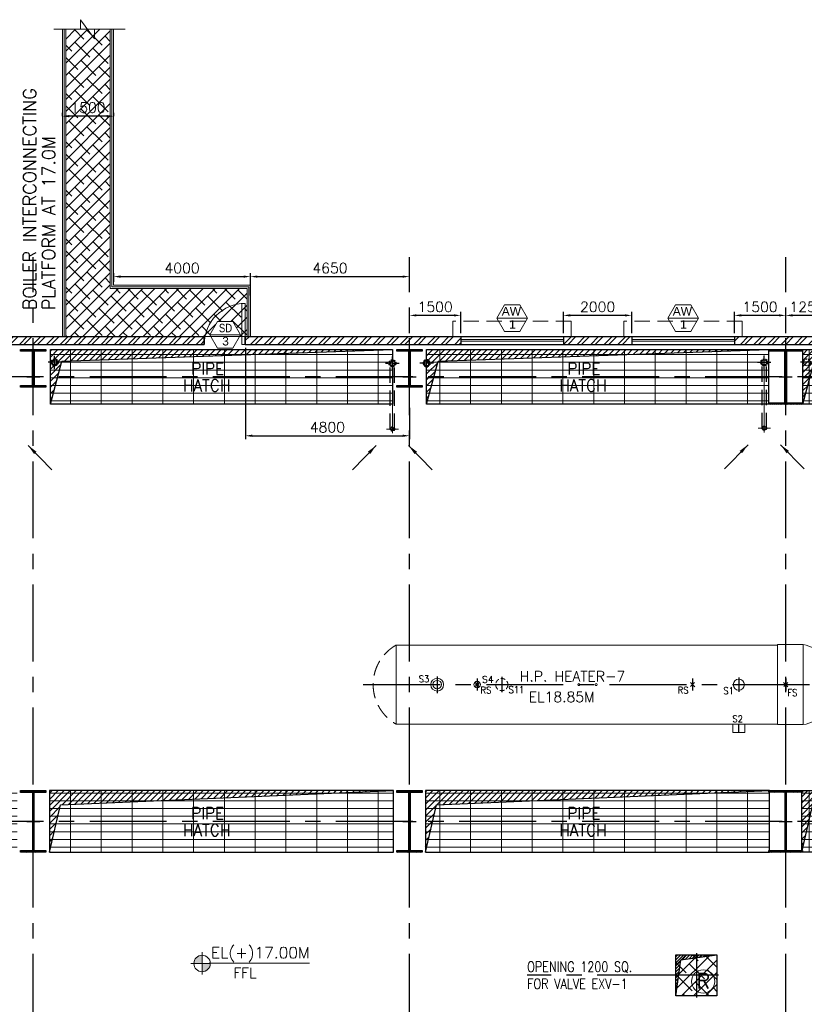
# Model space of a CAD drawing. Header units: inches. Extents: x 306235 to 1392759, y -66369 to 421098.
# Tile 16 of 91: x 371594 to 394536, y -25127 to 3666. Entities that reach past the tile are written whole.
import ezdxf
from ezdxf.enums import TextEntityAlignment as Align

# ---------------------------------------------------------------- set-up
doc = ezdxf.new("R2010")
doc.units = ezdxf.units.IN
doc.header["$LTSCALE"] = 1800
doc.header["$MEASUREMENT"] = 0
for name, pattern in [('1 NORTH ELEVATION$0$NORTH ELEVATION$0$HIDDEN', [0.375, 0.25, -0.125]), ('CENTER', [2, 1.25, -0.25, 0.25, -0.25]), ('CENTER2', [1.125, 0.75, -0.125, 0.125, -0.125]), ('DASHED', [0.75, 0.5, -0.25]), ('HIDDEN', [0.375, 0.25, -0.125]), ('HIDDEN2', [0.1875, 0.125, -0.0625])]:
    doc.linetypes.add(name, pattern=pattern)
doc.layers.get('0').update_dxf_attribs({"color": 253, "lineweight": 9})
for name, color, linetype, lineweight in [('1', 7, 'Continuous', 18), ('2CON', 1, 'Continuous', 13), ('7', 8, 'CENTER', 13), ('A-CHEQUERED PLATE HATCH', 252, 'Continuous', 9), ('A-CUT OUT', 3, 'Continuous', 30), ('A-DOOR', 31, 'Continuous', 9), ('A-REMOVABLE GRATING', 252, 'Continuous', 9), ('A-WIN TAG', 3, 'Continuous', 13), ('A-WIN TAG TEXT', 3, 'Continuous', 13), ('DRAIN', 251, 'DASHED', 25), ('EQUIP', 8, 'HIDDEN', 9), ('LEADER', 4, 'Continuous', 15), ('STAIR', 2, 'Continuous', 18), ('STEEL', 231, 'Continuous', 18), ('SUNSHADE', 2, '1 NORTH ELEVATION$0$NORTH ELEVATION$0$HIDDEN', 13), ('TAG', 4, 'Continuous', 15), ('WALL HATCH', 251, 'Continuous', 13), ('WINDOW', 3, 'Continuous', 13)]:
    doc.layers.add(name, color=color, linetype=linetype, lineweight=lineweight)
for name, color, linetype in [('CEN', 2, 'CENTER'), ('COL', 1, 'Continuous'), ('DIM', 4, 'Continuous'), ('GRID', 251, 'CENTER'), ('OPENING', 40, 'Continuous'), ('RAIN WATER', 6, 'Continuous'), ('TEXT', 3, 'Continuous'), ('WALL', 6, 'Continuous'), ('WALL1', 6, 'Continuous')]:
    doc.layers.add(name, color=color, linetype=linetype)
doc.styles.add('ROAMNS', font='ROMANS.shx')
doc.styles.add('ROMANS', font='romans.shx')
doc.styles.add('SIMPLEX-25', font='simplex.shx')
doc.styles.get("Standard").update_dxf_attribs({"font": 'arial.ttf'})
doc.linetypes.add('FENCELINE1', pattern='A,0.25,-0.1,[133,ltypeshp.shx,S=0.1,R=0,X=-0.1,Y=0],-0.1,1', length=1.45)
doc.dimstyles.new('DIM INT 1', dxfattribs={"dimtxt": 300, "dimasz": 200, "dimexe": 100, "dimexo": 100, "dimgap": 100, "dimtad": 1, "dimdec": 0, "dimzin": 13, "dimdsep": 46, "dimlunit": 5, "dimtxsty": 'ROAMNS', "dimblk1": 'CLOSEDBLANK', "dimcen": 0.09, "dimclrd": 9, "dimclre": 9, "dimclrt": 4, "dimadec": 0, "dimazin": 0, "dimtfac": 1, "dimtdec": 0, "dimtix": 1, "dimtmove": 2, "dimatfit": 3, "dimfxl": 1, "dimtolj": 1, "dimtzin": 13, "dimarcsym": 0})
doc.dimstyles.get("Standard").update_dxf_attribs({"dimtxt": 0.18, "dimasz": 0.18, "dimexe": 0.18, "dimexo": 0.0625, "dimgap": 0.09, "dimtad": 0, "dimtih": 1, "dimtoh": 1, "dimdec": 4, "dimzin": 0, "dimdsep": 46, "dimtxsty": 'Standard', "dimcen": 0.09, "dimadec": 0, "dimazin": 0, "dimtfac": 1, "dimtdec": 4, "dimtofl": 0, "dimtmove": 0, "dimatfit": 3, "dimfxl": 1, "dimtolj": 1, "dimtzin": 0, "dimarcsym": 0})
pattern_1 = [(45, (-87722.11, -144504), (-88.388348, 88.388348), [])]
pattern_2 = [(0, (-87722.1, -144504), (0, 225), []), (90, (-87722.1, -144504), (-900, 6e-14), [])]

# ---------------------------------------------------------------- blocks, each defined once
blk = doc.blocks.new('B-ROW COLUMN')
at = {"layer": 'COL'}
h = blk.add_hatch(dxfattribs=at)
h.set_pattern_fill('ANSI31', color=256, scale=200, style=0)
h.set_pattern_definition([(45, (155648.048, 63141.767), (-17.67767, 17.67767), [])])
h.paths.add_polyline_path([(171095, 85178), (172085, 85178), (172085, 85128), (171095, 85128)])
h.paths.add_polyline_path([(171574, 86878), (171606, 86878), (171606, 85178), (171574, 85178)])
h.paths.add_polyline_path([(171095, 86928), (172085, 86928), (172085, 86878), (171095, 86878)])
blk.add_line((171590, 85128), (171590, 86928))
at = {"layer": 'CEN'}
for p, q in [((171590, 85128), (171590, 86928)), ((171399, 86028), (171782, 86028))]:
    blk.add_line(p, q, dxfattribs=at)
at = {"layer": 'COL'}
for points in [[(171095, 86928), (172085, 86928), (172085, 86878), (171095, 86878)], [(171574, 86878), (171606, 86878), (171606, 85178), (171574, 85178)], [(171095, 85178), (172085, 85178), (172085, 85128), (171095, 85128)]]:
    blk.add_lwpolyline(points, close=True, dxfattribs=at)
blk = doc.blocks.new('PL-FFL2')
at = {"layer": 'A-CUT OUT'}
h = blk.add_hatch(color=7, dxfattribs=at)
h.paths.add_polyline_path([(3.09, 1.96, 0.414214), (1.09, -0.04), (3.09, -0.04)])
h.paths.add_polyline_path([(5.09, -0.04), (3.09, -0.04), (3.09, -2.04, 0.414214)])
at = {"color": 1, "linetype": 'Continuous'}
for p, q in [((3.09, 2.74), (3.09, -2.74)), ((29.24, 0), (4.78, 0)), ((4.78, 0), (5.09, 0)), ((0.31, -0.04), (5.09, -0.04))]:
    blk.add_line(p, q, dxfattribs=at)
blk.add_circle((3.09, -0.04), 2, dxfattribs=at)
at = {"color": 4, "linetype": 'Continuous'}
blk.add_attdef('EL(+)', text='', height=2.75, dxfattribs=at).set_placement((18.98, 2.4), align=Align.MIDDLE)
at = {"color": 3, "linetype": 'Continuous'}
blk.add_attdef('XXX', text='', height=2.5, dxfattribs=at).set_placement((18.44, -3.52), align=Align.MIDDLE)
blk = doc.blocks.new('C-ROW COLUMN (above17m)')
at = {"layer": 'COL'}
h = blk.add_hatch(dxfattribs=at)
h.set_pattern_fill('ANSI31', color=256, scale=200, style=0)
h.set_pattern_definition([(45, (-78771.347, -120071.694), (-17.6776695, 17.6776695), [])])
h.paths.add_polyline_path([(22, 755), (-22, 755), (-22, -255), (22, -255)])
h.paths.add_polyline_path([(370, -300), (370, -255), (-370, -255), (-370, -300)])
h.paths.add_polyline_path([(-370, 800), (-370, 755), (370, 755), (370, 800)])
at = {"layer": 'CEN'}
for p, q in [((0, -300), (0, 800)), ((-192, 0), (192, 0))]:
    blk.add_line(p, q, dxfattribs=at)
at = {"layer": 'COL'}
for points in [[(-370, 800), (370, 800), (370, 755), (-370, 755)], [(-22, 755), (22, 755), (22, -255), (-22, -255)], [(-370, -255), (370, -255), (370, -300), (-370, -300)]]:
    blk.add_lwpolyline(points, close=True, dxfattribs=at)
blk = doc.blocks.new('*D465')
at = {"layer": 'Defpoints', "color": 0, "transparency": 16777216}
for p in [(372842, 845), (372842, 745), (374342, 745)]:
    blk.add_point(p, dxfattribs=at)
at = {"layer": 'DIM', "color": 9, "lineweight": -2, "transparency": 16777216}
for p, q in [((372842, 845), (372842, 945)), ((374342, 845), (374342, 945)), ((374142, 845), (373042, 845))]:
    blk.add_line(p, q, dxfattribs=at)
at = {"layer": 'DIM', "color": 9, "transparency": 16777216}
for points in [[(373042, 879), (373042, 812), (372842, 845)], [(374142, 879), (374142, 812), (374342, 845)]]:
    blk.add_solid(points, dxfattribs=at)
at = {"layer": 'DIM', "color": 4, "transparency": 16777216, "insert": (373592, 1095), "char_height": 300, "attachment_point": 5, "style": 'ROAMNS'}
blk.add_mtext('\\A1;1500', dxfattribs=at)
blk = doc.blocks.new('_ClosedBlank')
at = {"color": 0, "linetype": 'ByBlock', "lineweight": -2}
for p, q in [((-1, 0.17), (0, 0)), ((-1, 0.17), (-1, -0.17)), ((0, 0), (-1, -0.17))]:
    blk.add_line(p, q, dxfattribs=at)
blk = doc.blocks.new('*D466')
at = {"layer": 'Defpoints', "color": 0, "transparency": 16777216}
for p in [(378342, -3847), (374342, -4099), (378342, -4099)]:
    blk.add_point(p, dxfattribs=at)
at = {"layer": 'DIM', "color": 9, "lineweight": -2, "transparency": 16777216}
for p, q in [((374342, -3999), (374342, -3747)), ((374542, -3847), (378142, -3847)), ((378342, -3999), (378342, -3747))]:
    blk.add_line(p, q, dxfattribs=at)
at = {"layer": 'DIM', "color": 9, "transparency": 16777216}
for points in [[(374542, -3814), (374542, -3880), (374342, -3847)], [(378142, -3814), (378142, -3880), (378342, -3847)]]:
    blk.add_solid(points, dxfattribs=at)
at = {"layer": 'DIM', "color": 4, "transparency": 16777216, "insert": (376342, -3597), "char_height": 300, "attachment_point": 5, "style": 'ROAMNS'}
blk.add_mtext('\\A1;4000', dxfattribs=at)
blk = doc.blocks.new('*D464')
at = {"layer": 'Defpoints', "color": 0, "transparency": 16777216}
for p in [(382992, -3847), (378342, -4499), (382992, -4382)]:
    blk.add_point(p, dxfattribs=at)
at = {"layer": 'DIM', "color": 9, "lineweight": -2, "transparency": 16777216}
for p, q in [((378342, -4399), (378342, -3747)), ((378542, -3847), (382792, -3847)), ((382992, -4282), (382992, -3747))]:
    blk.add_line(p, q, dxfattribs=at)
at = {"layer": 'DIM', "color": 9, "transparency": 16777216}
for points in [[(378542, -3814), (378542, -3880), (378342, -3847)], [(382792, -3814), (382792, -3880), (382992, -3847)]]:
    blk.add_solid(points, dxfattribs=at)
at = {"layer": 'DIM', "color": 4, "transparency": 16777216, "insert": (380667, -3597), "char_height": 300, "attachment_point": 5, "style": 'ROAMNS'}
blk.add_mtext('\\A1;4650', dxfattribs=at)
blk = doc.blocks.new('M_Door Single - 1200 x 2100mm D1-Level 1')
at = {"layer": 'A-DOOR'}
for p, q in [((500, 115), (500, 1315)), ((600, 1315), (500, 1315)), ((600, 115), (600, 1315)), ((600, 115), (500, 115))]:
    blk.add_line(p, q, dxfattribs=at)
blk.add_arc((600, 115), 1200, 90, 180, dxfattribs=at)
blk = doc.blocks.new('*D480')
at = {"layer": 'Defpoints', "color": 0, "transparency": 16777216}
for p in [(378192, -5829), (382992, -7582), (382992, -8501)]:
    blk.add_point(p, dxfattribs=at)
at = {"layer": 'DIM', "color": 9, "lineweight": -2, "transparency": 16777216}
for p, q in [((378192, -5929), (378192, -8601)), ((382992, -7682), (382992, -8601)), ((378392, -8501), (382792, -8501))]:
    blk.add_line(p, q, dxfattribs=at)
at = {"layer": 'DIM', "color": 9, "transparency": 16777216}
for points in [[(378392, -8468), (378392, -8534), (378192, -8501)], [(382792, -8468), (382792, -8534), (382992, -8501)]]:
    blk.add_solid(points, dxfattribs=at)
at = {"layer": 'DIM', "color": 4, "transparency": 16777216, "insert": (380592, -8251), "char_height": 300, "attachment_point": 5, "style": 'ROAMNS'}
blk.add_mtext('\\A1;4800', dxfattribs=at)
blk = doc.blocks.new('*D551')
at = {"layer": 'Defpoints', "color": 0, "transparency": 16777216}
for p in [(392492, -4981), (392492, -5599), (393992, -5599)]:
    blk.add_point(p, dxfattribs=at)
at = {"layer": 'DIM', "color": 9, "lineweight": -2, "transparency": 16777216}
for p, q in [((392492, -5499), (392492, -4881)), ((393992, -5499), (393992, -4881)), ((393792, -4981), (392692, -4981))]:
    blk.add_line(p, q, dxfattribs=at)
at = {"layer": 'DIM', "color": 9, "transparency": 16777216}
for points in [[(392692, -4948), (392692, -5014), (392492, -4981)], [(393792, -4948), (393792, -5014), (393992, -4981)]]:
    blk.add_solid(points, dxfattribs=at)
at = {"layer": 'DIM', "color": 4, "transparency": 16777216, "insert": (393242, -4731), "char_height": 300, "attachment_point": 5, "style": 'ROAMNS'}
blk.add_mtext('\\A1;1500', dxfattribs=at)
blk = doc.blocks.new('*D552')
at = {"layer": 'Defpoints', "color": 0, "transparency": 16777216}
for p in [(382992, -4981), (382992, -5599), (384492, -5599)]:
    blk.add_point(p, dxfattribs=at)
at = {"layer": 'DIM', "color": 9, "lineweight": -2, "transparency": 16777216}
for p, q in [((382992, -5499), (382992, -4881)), ((384492, -5499), (384492, -4881)), ((384292, -4981), (383192, -4981))]:
    blk.add_line(p, q, dxfattribs=at)
at = {"layer": 'DIM', "color": 9, "transparency": 16777216}
for points in [[(383192, -4948), (383192, -5014), (382992, -4981)], [(384292, -4948), (384292, -5014), (384492, -4981)]]:
    blk.add_solid(points, dxfattribs=at)
at = {"layer": 'DIM', "color": 4, "transparency": 16777216, "insert": (383742, -4731), "char_height": 300, "attachment_point": 5, "style": 'ROAMNS'}
blk.add_mtext('\\A1;1500', dxfattribs=at)
blk = doc.blocks.new('*D555')
at = {"layer": 'Defpoints', "color": 0, "transparency": 16777216}
for p in [(387492, -4981), (387492, -5599), (389492, -5599)]:
    blk.add_point(p, dxfattribs=at)
at = {"layer": 'DIM', "color": 9, "lineweight": -2, "transparency": 16777216}
for p, q in [((387492, -5499), (387492, -4881)), ((389492, -5499), (389492, -4881)), ((389292, -4981), (387692, -4981))]:
    blk.add_line(p, q, dxfattribs=at)
at = {"layer": 'DIM', "color": 9, "transparency": 16777216}
for points in [[(387692, -4948), (387692, -5014), (387492, -4981)], [(389292, -4948), (389292, -5014), (389492, -4981)]]:
    blk.add_solid(points, dxfattribs=at)
at = {"layer": 'DIM', "color": 4, "transparency": 16777216, "insert": (388492, -4731), "char_height": 300, "attachment_point": 5, "style": 'ROAMNS'}
blk.add_mtext('\\A1;2000', dxfattribs=at)
blk = doc.blocks.new('*D550')
at = {"layer": 'Defpoints', "color": 0, "transparency": 16777216}
for p in [(393992, -4981), (393992, -5599), (395242, -5599)]:
    blk.add_point(p, dxfattribs=at)
at = {"layer": 'DIM', "color": 9, "lineweight": -2, "transparency": 16777216}
for p, q in [((393992, -5499), (393992, -4881)), ((395242, -5499), (395242, -4881)), ((395042, -4981), (394192, -4981))]:
    blk.add_line(p, q, dxfattribs=at)
at = {"layer": 'DIM', "color": 9, "transparency": 16777216}
for points in [[(394192, -4948), (394192, -5014), (393992, -4981)], [(395042, -4948), (395042, -5014), (395242, -4981)]]:
    blk.add_solid(points, dxfattribs=at)
at = {"layer": 'DIM', "color": 4, "transparency": 16777216, "insert": (394617, -4731), "char_height": 300, "attachment_point": 5, "style": 'ROAMNS'}
blk.add_mtext('\\A1;1250', dxfattribs=at)
blk = doc.blocks.new('RWDP')
at = {"layer": 'RAIN WATER', "linetype": 'CENTER2', "ltscale": 0.05}
for p, q in [((500, -400), (500, -800)), ((700, -600), (300, -600))]:
    blk.add_line(p, q, dxfattribs=at)
at = {"layer": 'RAIN WATER', "linetype": 'HIDDEN2', "ltscale": 0.25}
blk.add_circle((500, -600), 100, dxfattribs=at)
at = {"layer": 'RAIN WATER', "ltscale": 0.25}
blk.add_circle((500, -600), 75, dxfattribs=at)

msp = doc.modelspace()

# ---------------------------------------------------------------- hatches: boundary and pattern name
at = {"layer": 'A-CHEQUERED PLATE HATCH', "linetype": 'Continuous'}
h = msp.add_hatch(dxfattribs=at)
h.set_pattern_fill('ANSI38', color=256, scale=2000, angle=180, style=0)
h.set_pattern_definition([(225, (-150584.2, -160863.58), (176.7767, -176.7767), []), (315, (-150584.2, -160863.58), (530.33009, -176.7767), [625, -375])])
h.paths.add_polyline_path([(378051.3, -5550.1), (378023.3, -5598.7), (378241.6, -5598.7), (378241.6, -4198.7), (374241.6, -4198.7), (374241.6, 3385.5), (372941.6, 3385.5), (372941.6, -5598.7), (377179.4, -5598.7), (377151.3, -5550.1), (377376.3, -5160.4), (377826.3, -5160.4)])
h = msp.add_hatch(dxfattribs=at)
h.set_pattern_fill('ANSI38', color=256, scale=2000, angle=180, style=0)
h.set_pattern_definition([(225, (-210222.1, -144504), (176.7767, -176.7767), []), (315, (-210222.1, -144504), (530.33009, -176.7767), [625, -375])])
h.paths.add_polyline_path([(390781.6, -23678.7), (391981.6, -23678.7), (391981.6, -24878.7), (390781.6, -24878.7)])
at = {"layer": 'A-REMOVABLE GRATING'}
h = msp.add_hatch(dxfattribs=at)
h.set_pattern_fill('GRATE', color=256, scale=7200, style=0)
h.set_pattern_definition(pattern_2)
h.paths.add_polyline_path([(372491.6, -5978.7), (382491.6, -5978.7), (382491.6, -7578.7), (372491.6, -7578.7)])
h.paths.add_polyline_path([(376682.6, -6801.5), (377840.4, -6801.5), (377840.4, -6276.5), (376682.6, -6276.5)], flags=24)
h.paths.add_polyline_path([(376341.3, -7293.2), (377935.9, -7293.2), (377935.9, -6768.2), (376341.3, -6768.2)], flags=24)
h = msp.add_hatch(dxfattribs=at)
h.set_pattern_fill('GRATE', color=256, scale=7200, style=0)
h.set_pattern_definition(pattern_2)
h.paths.add_polyline_path([(383491.6, -5978.7), (393491.6, -5978.7), (393491.6, -7578.7), (383491.6, -7578.7)])
h.paths.add_polyline_path([(387682.6, -6801.5), (388840.4, -6801.5), (388840.4, -6276.5), (387682.6, -6276.5)], flags=24)
h.paths.add_polyline_path([(387341.3, -7293.2), (388935.9, -7293.2), (388935.9, -6768.2), (387341.3, -6768.2)], flags=24)
h = msp.add_hatch(dxfattribs=at)
h.set_pattern_fill('GRATE', color=256, scale=7200, style=0)
h.set_pattern_definition(pattern_2)
h.paths.add_polyline_path([(394491.6, -5978.7), (403991.6, -5978.7), (403991.6, -7578.7), (394491.6, -7578.7)])
h.paths.add_polyline_path([(397841.3, -7293.2), (399435.9, -7293.2), (399435.9, -6768.2), (397841.3, -6768.2)], flags=24)
h.paths.add_polyline_path([(398182.6, -6801.5), (399340.4, -6801.5), (399340.4, -6276.5), (398182.6, -6276.5)], flags=24)
h = msp.add_hatch(dxfattribs=at)
h.set_pattern_fill('GRATE', color=256, scale=7200, style=0)
h.set_pattern_definition(pattern_2)
h.paths.add_polyline_path([(361461.6, -20678.7), (371521.6, -20678.7), (371521.6, -18878.7), (361461.6, -18878.7)])
h.paths.add_polyline_path([(372461.6, -20678.7), (382521.6, -20678.7), (382521.6, -18878.7), (372461.6, -18878.7)])
h.paths.add_polyline_path([(383461.6, -20678.7), (393521.6, -20678.7), (393521.6, -18878.7), (383461.6, -18878.7)])
h.paths.add_polyline_path([(394461.6, -18878.7), (404021.6, -18878.7), (404021.6, -20678.7), (394461.6, -20678.7)])
h.paths.add_polyline_path([(404961.6, -20678.7), (415021.6, -20678.7), (415021.6, -18878.7), (404961.6, -18878.7)])
h.paths.add_polyline_path([(415941.6, -18228.7), (417941.6, -18228.7), (417941.6, -20578.7), (415941.6, -20578.7)])
h.paths.add_polyline_path([(365682.6, -19801.5), (366840.4, -19801.5), (366840.4, -19276.5), (365682.6, -19276.5)], flags=24)
h.paths.add_polyline_path([(365341.3, -20293.2), (366935.9, -20293.2), (366935.9, -19768.2), (365341.3, -19768.2)], flags=24)
h.paths.add_polyline_path([(376341.3, -20293.2), (377935.9, -20293.2), (377935.9, -19768.2), (376341.3, -19768.2)], flags=24)
h.paths.add_polyline_path([(376682.6, -19801.5), (377840.4, -19801.5), (377840.4, -19276.5), (376682.6, -19276.5)], flags=24)
h.paths.add_polyline_path([(387341.3, -20293.2), (388935.9, -20293.2), (388935.9, -19768.2), (387341.3, -19768.2)], flags=24)
h.paths.add_polyline_path([(387682.6, -19801.5), (388840.4, -19801.5), (388840.4, -19276.5), (387682.6, -19276.5)], flags=24)
h.paths.add_polyline_path([(398556.1, -20293.2), (400150.7, -20293.2), (400150.7, -19768.2), (398556.1, -19768.2)], flags=24)
h.paths.add_polyline_path([(398897.4, -19801.5), (400055.2, -19801.5), (400055.2, -19276.5), (398897.4, -19276.5)], flags=24)
h.paths.add_polyline_path([(409182.6, -19801.5), (410340.4, -19801.5), (410340.4, -19276.5), (409182.6, -19276.5)], flags=24)
h.paths.add_polyline_path([(408841.3, -20293.2), (410435.9, -20293.2), (410435.9, -19768.2), (408841.3, -19768.2)], flags=24)
at = {"layer": 'COL'}
h = msp.add_hatch(dxfattribs=at)
h.set_pattern_fill('ANSI31', color=256, scale=200, style=0)
h.set_pattern_definition([(45, (315220.25, -126850.383), (-17.6776695, 17.6776695), [])])
h.paths.add_polyline_path([(394486.6, -5978.7), (393496.6, -5978.7), (393496.6, -6023.7), (394486.6, -6023.7)])
h.paths.add_polyline_path([(394014.1, -6023.7), (393969.1, -6023.7), (393969.1, -7533.7), (394014.1, -7533.7)])
h.paths.add_polyline_path([(394486.6, -7533.7), (393496.6, -7533.7), (393496.6, -7578.7), (394486.6, -7578.7)])
h = msp.add_hatch(dxfattribs=at)
h.set_pattern_fill('ANSI31', color=256, scale=200, style=0)
h.set_pattern_definition([(45, (356049.418, -42664.549), (-17.67767, 17.67767), [])])
h.paths.add_polyline_path([(371621.6, -20628.7), (372361.6, -20628.7), (372361.6, -20678.7), (371621.6, -20678.7)])
h.paths.add_polyline_path([(371975.6, -18928.7), (372007.6, -18928.7), (372007.6, -20628.7), (371975.6, -20628.7)])
h.paths.add_polyline_path([(371621.6, -18878.7), (372361.6, -18878.7), (372361.6, -18928.7), (371621.6, -18928.7)])
h = msp.add_hatch(dxfattribs=at)
h.set_pattern_fill('ANSI31', color=256, scale=200, style=0)
h.set_pattern_definition([(45, (367049.418, -42664.549), (-17.67767, 17.67767), [])])
h.paths.add_polyline_path([(382621.6, -20628.7), (383361.6, -20628.7), (383361.6, -20678.7), (382621.6, -20678.7)])
h.paths.add_polyline_path([(382975.6, -18928.7), (383007.6, -18928.7), (383007.6, -20628.7), (382975.6, -20628.7)])
h.paths.add_polyline_path([(382621.6, -18878.7), (383361.6, -18878.7), (383361.6, -18928.7), (382621.6, -18928.7)])
at = {"layer": 'OPENING'}
h = msp.add_hatch(dxfattribs=at)
h.set_pattern_fill('ANSI31', color=8, scale=1000, style=0)
h.set_pattern_definition(pattern_1)
h.paths.add_polyline_path([(382491.6, -5978.7), (372491.6, -5978.7), (372491.6, -6778.7), (372706, -6778.7), (372829.9, -6316.1)])
h.paths.add_polyline_path([(372706, -6778.7), (372491.6, -6778.7), (372491.6, -7578.7)])
h = msp.add_hatch(dxfattribs=at)
h.set_pattern_fill('ANSI31', color=8, scale=1000, style=0)
h.set_pattern_definition(pattern_1)
h.paths.add_polyline_path([(393491.6, -5978.7), (383491.6, -5978.7), (383491.6, -6778.7), (383706, -6778.7), (383829.9, -6316.1)])
h.paths.add_polyline_path([(383706, -6778.7), (383491.6, -6778.7), (383491.6, -7578.7)])
h = msp.add_hatch(dxfattribs=at)
h.set_pattern_fill('ANSI31', color=8, scale=1000, style=0)
h.set_pattern_definition(pattern_1)
h.paths.add_polyline_path([(403991.6, -5978.7), (394491.6, -5978.7), (394491.6, -6778.7), (394706, -6778.7), (394834.6, -6298.5)])
h.paths.add_polyline_path([(394706, -6778.7), (394491.6, -6778.7), (394491.6, -7578.7)])
h = msp.add_hatch(dxfattribs=at)
h.set_pattern_fill('ANSI31', color=8, scale=1000, style=0)
h.set_pattern_definition(pattern_1)
h.paths.add_polyline_path([(382521.6, -18878.7), (372461.6, -18878.7), (372461.6, -19778.7), (372671.9, -19778.7), (372785.3, -19293.4)])
h.paths.add_polyline_path([(372671.9, -19778.7), (372461.6, -19778.7), (372461.6, -20678.7)])
h = msp.add_hatch(dxfattribs=at)
h.set_pattern_fill('ANSI31', color=8, scale=1000, style=0)
h.set_pattern_definition(pattern_1)
h.paths.add_polyline_path([(393521.6, -18878.7), (383461.6, -18878.7), (383461.6, -19778.7), (383671.9, -19778.7), (383785.3, -19293.4)])
h.paths.add_polyline_path([(383671.9, -19778.7), (383461.6, -19778.7), (383461.6, -20678.7)])
h = msp.add_hatch(dxfattribs=at)
h.set_pattern_fill('ANSI31', color=8, scale=1000, style=0)
h.set_pattern_definition(pattern_1)
h.paths.add_polyline_path([(404021.6, -18878.7), (394461.6, -18878.7), (394461.6, -19678.7), (394691.6, -19682.3), (394802.8, -19200.6)])
h.paths.add_polyline_path([(394691.6, -19682.3), (394461.6, -19678.7), (394461.6, -20678.7)])
h = msp.add_hatch(dxfattribs=at)
h.set_pattern_fill('ANSI31', color=8, scale=500, style=0)
h.set_pattern_definition([(45, (250938.805, -106922.745), (-44.194174, 44.194174), [])])
h.paths.add_polyline_path([(391381.6, -23763), (391381.6, -23678.7), (390781.6, -23678.7), (390781.6, -24878.7), (390929.5, -23826.6)])
h.paths.add_polyline_path([(391981.6, -23678.7), (391381.6, -23678.7), (391381.6, -23763)])
at = {"layer": 'WALL HATCH'}
h = msp.add_hatch(dxfattribs=at)
h.set_pattern_fill('ANSI32', color=256, scale=750, style=0)
h.set_pattern_definition([(45, (-125722.24, -188915.74), (-198.87378, 198.87378), []), (45, (-125589.66, -188915.74), (-198.87378, 198.87378), [])])
h.paths.add_polyline_path([(353991.6, -5598.7), (353991.6, -5828.7), (376991.6, -5828.7), (376991.6, -5598.7)])
h.paths.add_polyline_path([(337241.6, -5598.7), (337241.6, -5828.7), (339741.6, -5828.8), (339741.6, -5598.8)])
h.paths.add_polyline_path([(332241.6, -5598.7), (332241.6, -5828.7), (334241.6, -5828.7), (334241.6, -5598.7)])
h.paths.add_polyline_path([(347741.6, -5598.7), (347741.6, -5828.7), (353991.6, -5828.7), (353991.6, -5598.7)])
h.paths.add_polyline_path([(344741.6, -5828.7), (344741.6, -5598.7), (342741.6, -5598.7), (342741.6, -5828.7)])
h.paths.add_polyline_path([(441341.6, -5598.7), (441341.6, -5828.7), (441681.6, -5828.7), (441681.6, -5598.7)])
h.paths.add_polyline_path([(384491.6, -5828.7), (384491.6, -5598.7), (378191.6, -5598.7), (378191.6, -5828.7)])
h.paths.add_polyline_path([(389491.6, -5828.7), (389491.6, -5598.7), (387491.6, -5598.7), (387491.6, -5828.7)])
h.paths.add_polyline_path([(395241.6, -5828.7), (395241.6, -5598.7), (392491.6, -5598.7), (392491.6, -5828.7)])
h.paths.add_polyline_path([(400241.6, -5828.7), (400241.6, -5598.7), (398241.6, -5598.7), (398241.6, -5828.7)])
h.paths.add_polyline_path([(405991.6, -5828.7), (405991.6, -5598.7), (403241.6, -5598.7), (403241.6, -5828.7)])
h.paths.add_polyline_path([(410991.6, -5828.7), (410991.6, -5598.7), (408991.6, -5598.7), (408991.6, -5828.7)])
h.paths.add_polyline_path([(419741.6, -5598.7), (419741.6, -5828.7), (424291.6, -5828.7), (424291.6, -5598.7)])
h.paths.add_polyline_path([(416741.6, -5828.7), (416741.6, -5598.7), (413991.6, -5598.7), (413991.6, -5828.7)])
h.paths.add_polyline_path([(436191.6, -5598.7), (436191.6, -5828.7), (440741.6, -5828.7), (440741.6, -5598.7)])
h.paths.add_polyline_path([(435311.8, -5598.7), (435311.8, -5828.7), (436191.6, -5828.7), (436191.6, -5598.7)])
h.paths.add_polyline_path([(434711.8, -5828.7), (434711.8, -5598.7), (425491.6, -5598.7), (425491.6, -5828.7)])
h.paths.add_polyline_path([(326741.6, -5598.7), (326741.6, -5828.7), (329241.6, -5828.7), (329241.6, -5598.7)])
h.paths.add_polyline_path([(323741.6, -5828.7), (323741.6, -5598.7), (322381.6, -5598.7), (322381.6, -5828.7)])

# ---------------------------------------------------------------- linework, layer by layer
for p, q in [((371991.6, -20678.7), (371991.6, -18878.7)), ((382991.6, -20678.7), (382991.6, -18878.7))]:
    msp.add_line(p, q)
at = {"layer": '2CON'}
for p, q in [((386441.6, -5060.6), (385541.6, -5060.6)), ((391441.6, -5060.6), (390541.6, -5060.6)), ((378051.3, -5550.1), (377151.3, -5550.1))]:
    msp.add_line(p, q, dxfattribs=at)
at = {"layer": '7'}
for p, q in [((382491.6, -6178.7), (382491.6, -8439.3)), ((393366.6, -6153.7), (393366.6, -8414.3))]:
    msp.add_line(p, q, dxfattribs=at)
at = {"layer": '7', "ltscale": 0.5}
for p, q in [((382314.8, -8303.7), (382671.7, -8303.7)), ((393189.8, -8278.7), (393546.7, -8278.7))]:
    msp.add_line(p, q, dxfattribs=at)
at = {"layer": 'A-CHEQUERED PLATE HATCH', "linetype": 'Continuous'}
msp.add_lwpolyline([(372941.6, 3385.5), (374241.6, 3385.5), (374241.6, -4198.7), (378241.6, -4198.7), (378241.6, -5598.7), (372941.6, -5598.7)], close=True, dxfattribs=at)
at = {"layer": 'A-WIN TAG'}
for points in [[(385766.6, -4670.9), (385541.6, -5060.6), (385766.6, -5450.4), (386216.6, -5450.4), (386441.6, -5060.6), (386216.6, -4670.9)], [(390766.6, -4670.9), (390541.6, -5060.6), (390766.6, -5450.4), (391216.6, -5450.4), (391441.6, -5060.6), (391216.6, -4670.9)], [(377376.3, -5160.4), (377151.3, -5550.1), (377376.3, -5939.8), (377826.3, -5939.8), (378051.3, -5550.1), (377826.3, -5160.4)]]:
    msp.add_lwpolyline(points, close=True, dxfattribs=at)
at = {"layer": 'CEN'}
for p, q in [((393991.6, -7578.7), (393991.6, -5978.7)), ((393800, -6778.7), (394183.2, -6778.7)), ((371991.6, -20678.7), (371991.6, -18878.7)), ((382991.6, -20678.7), (382991.6, -18878.7)), ((371800, -19778.7), (372183.2, -19778.7)), ((382800, -19778.7), (383183.2, -19778.7))]:
    msp.add_line(p, q, dxfattribs=at)
at = {"layer": 'CEN', "linetype": 'CENTER'}
for p, q in [((383801.6, -15538.3), (383801.6, -16030.3)), ((381640.3, -15778.7), (396041.6, -15778.7)), ((384971.6, -15603.7), (384971.6, -15953.7)), ((385691.6, -15553.7), (385691.6, -16003.7)), ((391271.6, -15603.7), (391271.6, -15953.7)), ((392621.6, -15568.7), (392621.6, -15988.7)), ((393991.6, -15603.7), (393991.6, -15953.7)), ((392621.6, -17178.7), (392621.6, -16933.7))]:
    msp.add_line(p, q, dxfattribs=at)
at = {"layer": 'COL'}
for points in [[(393496.6, -5978.7), (394486.6, -5978.7), (394486.6, -6023.7), (393496.6, -6023.7)], [(393969.1, -6023.7), (394014.1, -6023.7), (394014.1, -7533.7), (393969.1, -7533.7)], [(393496.6, -7533.7), (394486.6, -7533.7), (394486.6, -7578.7), (393496.6, -7578.7)], [(371621.6, -18878.7), (372361.6, -18878.7), (372361.6, -18928.7), (371621.6, -18928.7)], [(371975.6, -18928.7), (372007.6, -18928.7), (372007.6, -20628.7), (371975.6, -20628.7)], [(382621.6, -18878.7), (383361.6, -18878.7), (383361.6, -18928.7), (382621.6, -18928.7)], [(382975.6, -18928.7), (383007.6, -18928.7), (383007.6, -20628.7), (382975.6, -20628.7)], [(371621.6, -20628.7), (372361.6, -20628.7), (372361.6, -20678.7), (371621.6, -20678.7)], [(382621.6, -20628.7), (383361.6, -20628.7), (383361.6, -20678.7), (382621.6, -20678.7)]]:
    msp.add_lwpolyline(points, close=True, dxfattribs=at)
at = {"layer": 'DRAIN', "color": 4, "linetype": 'HIDDEN'}
for p, q in [((382429.1, -8303.7), (382429.1, -6456.8)), ((382554.1, -8303.7), (382554.1, -6456.8)), ((393304.1, -8278.7), (393304.1, -6431.8)), ((393429.1, -8278.7), (393429.1, -6431.8))]:
    msp.add_line(p, q, dxfattribs=at)
at = {"layer": 'EQUIP', "linetype": 'Continuous'}
for p, q in [((382597.6, -14623.7), (393751.6, -14623.7)), ((382597.6, -14623.7), (382597.6, -16933.7)), ((393751.6, -14608.7), (393751.6, -16948.7)), ((393751.6, -14608.7), (394501.6, -14608.7)), ((394501.6, -14608.7), (394501.6, -16948.7)), ((382597.6, -16933.7), (393751.6, -16933.7)), ((392443.6, -17178.7), (392443.6, -16933.7)), ((392799.6, -17178.7), (392799.6, -16933.7)), ((393751.6, -16948.7), (394501.6, -16948.7)), ((392799.6, -17178.7), (392443.6, -17178.7))]:
    msp.add_line(p, q, dxfattribs=at)
at = {"layer": 'EQUIP'}
for p, q in [((385031.8, -15839), (384911.4, -15718.4)), ((385030, -15720.3), (384913.2, -15837.1)), ((391331.8, -15839), (391211.4, -15718.4)), ((391330, -15720.3), (391213.2, -15837.1)), ((394051.8, -15839), (393931.4, -15718.4)), ((394050, -15720.3), (393933.2, -15837.1))]:
    msp.add_line(p, q, dxfattribs=at)
at = {"layer": 'EQUIP', "linetype": 'Continuous'}
for centre, radius in [((383801.6, -15778.7), 187.5), ((383801.6, -15778.7), 124), ((384971.6, -15778.7), 94.5), ((384971.6, -15778.7), 44.5), ((387941.6, -15778.7), 30), ((387941.6, -15778.7), 30), ((388451.6, -15778.7), 30), ((388451.6, -15778.7), 30), ((392621.6, -15778.7), 162)]:
    msp.add_circle(centre, radius, dxfattribs=at)
at = {"layer": 'EQUIP', "linetype": 'HIDDEN', "ltscale": 0.3}
msp.add_circle((385691.6, -15778.7), 178, dxfattribs=at)
at = {"layer": 'EQUIP'}
msp.add_arc((383262, -15778.7), 1332.5, 119.91057, 240.08943, dxfattribs=at)
at = {"layer": 'EQUIP', "linetype": 'Continuous'}
for centre, start, end in [((394311.8, -15733), 11.60303, 80.41661), ((394311.8, -15824.4), 279.58339, 348.39697)]:
    msp.add_arc(centre, 1140.2, start, end, dxfattribs=at)
at = {"layer": 'GRID'}
for p, q in [((371991.6, -58299.5), (371991.6, -3278.7)), ((371991.6, -58299.5), (371991.6, -3278.7)), ((382991.6, -58299.5), (382991.6, -3278.7)), ((382991.6, -58299.5), (382991.6, -3278.7)), ((393991.6, -58299.5), (393991.6, -3278.7)), ((393991.6, -58299.5), (393991.6, -3278.7)), ((444291.6, -6778.7), (309191.6, -6778.7)), ((444291.6, -6778.7), (309191.6, -6778.7)), ((444291.6, -19778.7), (309191.6, -19778.7)), ((444291.6, -19778.7), (309191.6, -19778.7)), ((391381.6, -23628.7), (391381.6, -24928.7)), ((390731.6, -24278.7), (386431.6, -24278.7)), ((392031.6, -24278.7), (390731.6, -24278.7))]:
    msp.add_line(p, q, dxfattribs=at)
at = {"layer": 'OPENING'}
for points in [[(372491.6, -5978.7), (382491.6, -5978.7), (382491.6, -7578.7), (372491.6, -7578.7)], [(383491.6, -5978.7), (393491.6, -5978.7), (393491.6, -7578.7), (383491.6, -7578.7)], [(394491.6, -5978.7), (403991.6, -5978.7), (403991.6, -7578.7), (394491.6, -7578.7)], [(372461.6, -20678.7), (382521.6, -20678.7), (382521.6, -18878.7), (372461.6, -18878.7)], [(383461.6, -20678.7), (393521.6, -20678.7), (393521.6, -18878.7), (383461.6, -18878.7)], [(394461.6, -18878.7), (404021.6, -18878.7), (404021.6, -20678.7), (394461.6, -20678.7)], [(390781.6, -23678.7), (391981.6, -23678.7), (391981.6, -24878.7), (390781.6, -24878.7)]]:
    msp.add_lwpolyline(points, close=True, dxfattribs=at)
for points in [[(372491.6, -7578.7), (372829.9, -6316.1), (382491.6, -5978.7)], [(383491.6, -7578.7), (383829.9, -6316.1), (393491.6, -5978.7)], [(394491.6, -7578.7), (394834.6, -6298.5), (403991.6, -5978.7)], [(372461.6, -20678.7), (372785.3, -19293.4), (382521.6, -18878.7)], [(383461.6, -20678.7), (383785.3, -19293.4), (393521.6, -18878.7)], [(394461.6, -20678.7), (394802.8, -19200.6), (404021.6, -18878.7)], [(390781.6, -24878.7), (390929.5, -23826.6), (391981.6, -23678.7)]]:
    msp.add_lwpolyline(points, dxfattribs=at)
at = {"layer": 'RAIN WATER', "linetype": 'CENTER2', "ltscale": 0.05}
for p, q in [((372616.6, -6553.7), (372616.6, -6153.7)), ((393366.6, -6553.7), (393366.6, -6153.7)), ((372816.6, -6353.7), (372416.6, -6353.7)), ((393166.6, -6353.7), (393566.6, -6353.7)), ((394816.6, -6353.7), (394416.6, -6353.7))]:
    msp.add_line(p, q, dxfattribs=at)
at = {"layer": 'RAIN WATER', "linetype": 'HIDDEN2', "ltscale": 0.25}
for centre, radius in [((372616.6, -6353.7), 100), ((393366.6, -6353.7), 100), ((394616.6, -6353.7), 100), ((382491.6, -8303.7), 62.5), ((393366.6, -8278.7), 62.5)]:
    msp.add_circle(centre, radius, dxfattribs=at)
at = {"layer": 'RAIN WATER', "ltscale": 0.25}
for centre in [(372616.6, -6353.7), (393366.6, -6353.7)]:
    msp.add_circle(centre, 75, dxfattribs=at)
at = {"layer": 'RAIN WATER', "color": 6}
for centre in [(382491.6, -8303.7), (393366.6, -8278.7)]:
    msp.add_circle(centre, 50, dxfattribs=at)
at = {"layer": 'STAIR', "linetype": 'FENCELINE1', "ltscale": 0.25}
for p, q in [((372891.6, -5598.7), (372891.6, 3385.5)), ((374291.6, -4148.7), (374291.6, 3385.5)), ((378291.6, -4148.7), (374291.6, -4148.7)), ((378291.6, -5598.7), (378291.6, -4148.7))]:
    msp.add_line(p, q, dxfattribs=at)
at = {"layer": 'STEEL'}
for p, q in [((372841.6, -5598.7), (372841.6, 3385.5)), ((374341.6, -4098.7), (374341.6, 3385.5)), ((378341.6, -4098.7), (374341.6, -4098.7)), ((378341.6, -5598.7), (378341.6, -4098.7))]:
    msp.add_line(p, q, dxfattribs=at)
msp.add_lwpolyline([(372596.6, 3385.5), (373369.1, 3385.5), (373369.1, 3666.3), (373784.1, 3111.2), (373784.1, 3385.5), (374677.9, 3385.5)], dxfattribs=at)
at = {"layer": 'SUNSHADE'}
for points in [[(387721.6, -5598.7), (387721.6, -5148.7), (384261.6, -5148.7), (384261.6, -5598.7)], [(392721.6, -5598.8), (392721.6, -5148.8), (389261.6, -5148.8), (389261.6, -5598.8)]]:
    msp.add_lwpolyline(points, dxfattribs=at)
at = {"layer": 'TAG'}
msp.add_circle((391579.1, -24457), 339.7, dxfattribs=at)
at = {"layer": 'WALL'}
for p, q in [((347741.6, -5598.7), (376991.6, -5598.7)), ((376991.6, -5828.7), (376991.6, -5598.7)), ((378191.6, -5598.7), (424291.6, -5598.7)), ((378191.6, -5828.7), (378191.6, -5598.7)), ((384491.6, -5598.8), (384491.6, -5828.8)), ((387491.6, -5598.8), (387491.6, -5828.8)), ((389491.6, -5598.8), (389491.6, -5828.8)), ((392491.6, -5598.8), (392491.6, -5828.8)), ((347741.6, -5828.7), (376991.6, -5828.7)), ((378191.6, -5828.7), (424291.6, -5828.7))]:
    msp.add_line(p, q, dxfattribs=at)
at = {"layer": 'WALL', "ltscale": 0.25}
for p, q in [((384491.6, -5598.7), (384491.6, -5828.9)), ((387491.6, -5598.7), (387491.6, -5828.9)), ((389491.6, -5598.7), (389491.6, -5828.9)), ((392491.6, -5598.7), (392491.6, -5828.9))]:
    msp.add_line(p, q, dxfattribs=at)
at = {"layer": 'WALL1'}
for p, q in [((376991.6, -5598.7), (376991.6, -5828.7)), ((376991.6, -5828.7), (376991.6, -5598.7)), ((378191.6, -5598.7), (378191.6, -5828.7)), ((378191.6, -5828.7), (378191.6, -5598.7))]:
    msp.add_line(p, q, dxfattribs=at)
at = {"layer": 'WINDOW', "ltscale": 100}
for p, q in [((387491.6, -5687.4), (384491.6, -5687.4)), ((387491.6, -5737.4), (384491.6, -5737.4)), ((392491.6, -5687.4), (389491.6, -5687.4)), ((392491.6, -5737.4), (389491.6, -5737.4))]:
    msp.add_line(p, q, dxfattribs=at)
for points in [[(384491.6, -5828.8), (384491.6, -5598.8), (387491.6, -5598.8), (387491.6, -5828.8)], [(389491.6, -5828.8), (389491.6, -5598.8), (392491.6, -5598.8), (392491.6, -5828.8)]]:
    msp.add_lwpolyline(points, close=True, dxfattribs=at)

# ---------------------------------------------------------------- block references
for name, p in [('C-ROW COLUMN (above17m)', (371991.6, -6778.7)), ('C-ROW COLUMN (above17m)', (382991.6, -6778.7)), ('B-ROW COLUMN', (222401.4, -105806.3))]:
    msp.add_blockref(name, p)
at = {"layer": '1'}
ref = msp.add_blockref('PL-FFL2', (376557.5, -23928.3), dxfattribs=dict(at, xscale=120, yscale=120, zscale=120))
ref.add_attrib('XXX', 'FFL', dxfattribs={"layer": '0', "color": 3, "linetype": 'Continuous', "height": 300, "style": 'SIMPLEX-25'}).set_placement((378179.9, -24208.7), align=Align.MIDDLE)
ref.add_attrib('EL(+)', 'EL(+)17.00M', dxfattribs={"layer": '0', "color": 4, "linetype": 'Continuous', "height": 330, "style": 'SIMPLEX-25'}).set_placement((378628.6, -23640.6), align=Align.MIDDLE)
at = {"layer": 'A-DOOR'}
msp.add_blockref('M_Door Single - 1200 x 2100mm D1-Level 1', (377591.6, -5943.7), dxfattribs=at)
at = {"layer": 'RAIN WATER', "rotation": 180}
msp.add_blockref('RWDP', (382991.6, -6978.7), dxfattribs=at)
at = {"layer": 'RAIN WATER', "xscale": -1, "rotation": 180}
msp.add_blockref('RWDP', (382991.6, -6978.7), dxfattribs=at)

# ---------------------------------------------------------------- texts
at = {"layer": 'A-WIN TAG TEXT'}
for s, p in [('AW', (385971.9, -4860.7)), ('AW', (390971.9, -4860.7)), ('1', (386003.2, -5246.5)), ('1', (391003.2, -5246.5)), ('3', (377612.9, -5736))]:
    msp.add_text(s, height=250, dxfattribs=at).set_placement(p, align=Align.MIDDLE)
at = {"layer": 'A-WIN TAG TEXT', "width": 0.8}
msp.add_text('SD', height=250, dxfattribs=at).set_placement((377612.7, -5350.2), align=Align.MIDDLE)
at = {"layer": 'EQUIP', "linetype": 'Continuous', "style": 'ROMANS', "width": 0.9}
for s, p in [('S3', (383261.7, -15711.2)), ('RS', (385069.2, -16039.4)), ('S11', (385887.5, -16024.4)), ('RS', (390834.5, -16039.4)), ('S1', (392168, -16054.8)), ('FS', (394040.4, -16113.6)), ('S2', (392433.6, -16879.5))]:
    msp.add_text(s, height=200, dxfattribs=at).set_placement(p)
at = {"layer": 'EQUIP', "linetype": 'Continuous', "insert": (385111.6, -15728.7), "char_height": 200, "attachment_point": 7, "style": 'ROMANS'}
msp.add_mtext('\\A1;S4', dxfattribs=at)
at = {"layer": 'TAG', "style": 'ROMANS'}
msp.add_text('R', height=445.3, dxfattribs=at).set_placement((391385.2, -24668.2))
at = {"layer": 'TEXT', "color": 3, "style": 'ROMANS', "width": 0.936038}
for s, p in [(' PIPE', (376380, -6714, -1000)), (' PIPE', (387380, -6714, -1000)), ('HATCH', (376366.4, -7205.7)), ('HATCH', (387366.4, -7205.7)), (' PIPE', (376380, -19714, -1000)), (' PIPE', (387380, -19714, -1000)), ('HATCH', (376366.4, -20205.7)), ('HATCH', (387366.4, -20205.7))]:
    msp.add_text(s, height=350, dxfattribs=at).set_placement(p)
at = {"layer": 'TEXT', "color": 3, "style": 'ROMANS'}
for s, p in [('H.P. HEATER-7', (386215.8, -15683.7)), ('EL18.85M', (386478.7, -16289.6))]:
    msp.add_text(s, height=300, dxfattribs=at).set_placement(p)
at = {"layer": 'TEXT', "color": 3, "char_height": 375, "attachment_point": 4, "rotation": 90, "style": 'ROMANS'}
for s, insert in [('BOILER INTERCONNECTING', (371884.2, -4825.7)), ('PLATFORM AT 17.0M', (372442, -4825.7))]:
    msp.add_mtext(s, dxfattribs=dict(at, insert=insert))
at = {"layer": 'TEXT', "color": 3, "insert": (386431.6, -24278.7), "char_height": 300, "width": 3459.903, "attachment_point": 4, "style": 'ROMANS'}
msp.add_mtext('\\A1;{\\W0.8;OPENING 1200 SQ. \\PFOR VALVE EXV-1}', dxfattribs=at)

# ---------------------------------------------------------------- dimensions: what is measured, and where the dimension line sits
at = {"layer": 'DIM'}
for base, p1, p2, picture, middle in [((372841.6, 845.4), (374341.6, 745.4), (372841.6, 745.4), '*D465', (373591.6, 1095.4)), ((378341.6, -3846.9), (374341.6, -4098.7), (378341.6, -4098.7), '*D466', (376341.6, -3596.9)), ((382991.6, -3846.9), (378341.6, -4498.7), (382991.6, -4382.4), '*D464', (380666.6, -3596.9)), ((382991.6, -8501.1), (378191.6, -5828.7), (382991.6, -7581.9), '*D480', (380591.6, -8251.1))]:
    dim = msp.add_linear_dim(base=base, p1=p1, p2=p2, dimstyle='DIM INT 1', dxfattribs=at)
    dim.commit()
    dim.dimension.update_dxf_attribs({"geometry": picture, "text_midpoint": middle})
for base, p1, p2, picture, middle in [((382991.6, -4981), (384491.6, -5598.7), (382991.6, -5598.7), '*D552', (383741.6, -4731)), ((387491.6, -4981), (389491.6, -5598.8), (387491.6, -5598.7), '*D555', (388491.6, -4731)), ((392491.6, -4981), (393991.6, -5598.7), (392491.6, -5598.7), '*D551', (393241.6, -4731)), ((393991.6, -4981), (395241.6, -5598.7), (393991.6, -5598.7), '*D550', (394616.6, -4731))]:
    dim = msp.add_linear_dim(base=base, p1=p1, p2=p2, dimstyle='DIM INT 1', override={"dimtmove": 0}, dxfattribs=at)
    dim.commit()
    dim.dimension.update_dxf_attribs({"geometry": picture, "text_midpoint": middle})

# ---------------------------------------------------------------- leaders
at = {"layer": 'LEADER'}
for points in [[(371842.3, -8787.3, -100), (372531.2, -9496.4, -100)], [(382015.9, -8787.3, -100), (381326.9, -9496.4, -100)], [(382967.3, -8787.3, -100), (383656.2, -9496.4, -100)], [(392890.9, -8762.3, -100), (392201.9, -9471.4, -100)], [(393842.3, -8762.3, -100), (394531.2, -9471.4, -100)]]:
    msp.add_leader(points, dimstyle='Standard', override={"dimtxt": 350, "dimasz": 300, "dimexe": 0, "dimexo": 0, "dimgap": 100, "dimtad": 0, "dimtih": 0, "dimtoh": 0, "dimdec": 0, "dimtxsty": 'ROMANS', "dimcen": 0, "dimclrd": 9, "dimclre": 9, "dimclrt": 256, "dimtdec": 0, "dimtix": 1, "dimtofl": 1, "dimatfit": 0}, dxfattribs=at)

doc.saveas('drawing.dxf')
